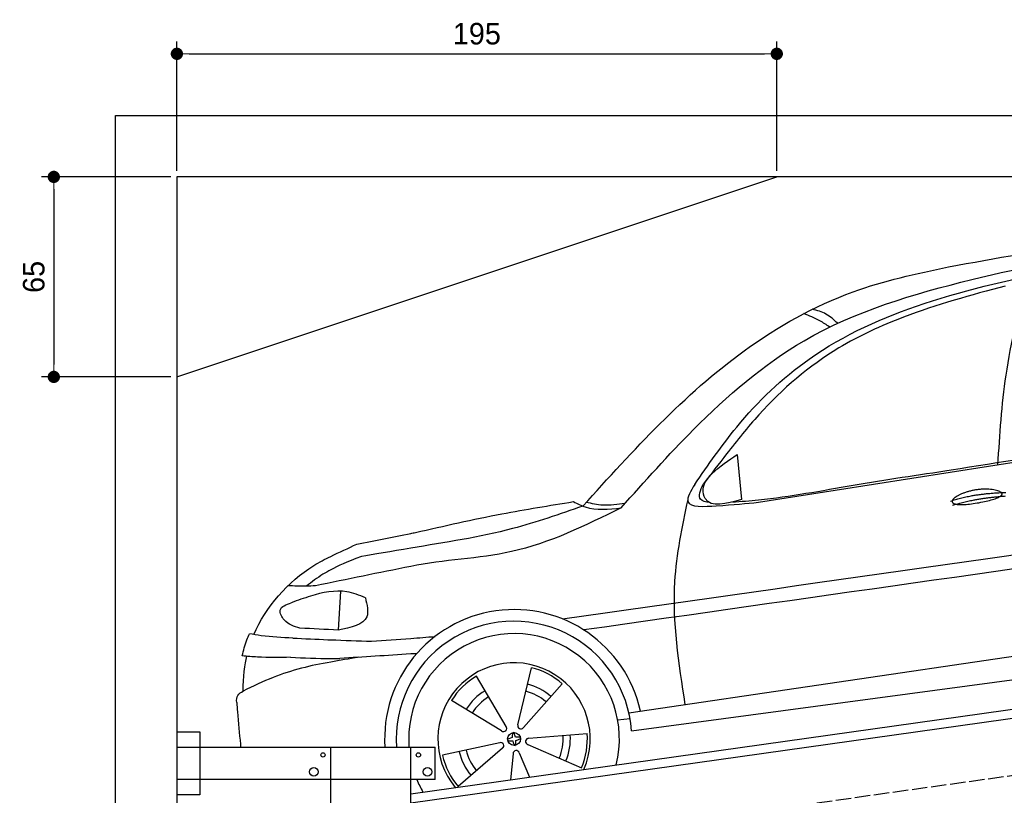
# Model space of a CAD drawing. Extents: x 13 to 6414, y -100 to 6201.
# Tile 4 of 6: x 13 to 3214, y 3680 to 6201. Entities that reach past the tile are written whole.
import ezdxf

# ---------------------------------------------------------------- set-up
doc = ezdxf.new("R2010")
doc.units = 0
doc.header["$LTSCALE"] = 10
doc.header["$MEASUREMENT"] = 0
doc.linetypes.add('GEN3', pattern=[6.25, 5, -1.25])
doc.layers.get('0').update_dxf_attribs({"linetype": 'CONTINUOUS'})
doc.layers.get('DEFPOINTS').update_dxf_attribs({"linetype": 'CONTINUOUS'})
doc.layers.add('3', color=6, linetype='GEN3')
doc.layers.add('CAR', color=1, linetype='CONTINUOUS')
doc.layers.add('AM_0', color=7, linetype='CONTINUOUS', lineweight=30)
doc.layers.add('AM_5', color=3, linetype='CONTINUOUS', lineweight=15)
doc.dimstyles.new('KLAUS_DXF', dxfattribs={"dimscale": 20, "dimtxt": 3.5, "dimasz": 2, "dimexe": 2, "dimexo": 1, "dimgap": 1.5, "dimtad": 1, "dimlfac": 0.1, "dimdsep": 46, "dimtxsty": 'STANDARD', "dimblk": 'DOT', "dimcen": 2, "dimclrd": 256, "dimclre": 256, "dimclrt": 2, "dimadec": 0, "dimazin": 0, "dimtfac": 1, "dimtmove": 2, "dimatfit": 3, "dimfxl": 1, "dimtolj": 1, "dimarcsym": 0})

# ---------------------------------------------------------------- blocks, each defined once
blk = doc.blocks.new('_DOT')
at = {"color": 0, "linetype": 'ByBlock'}
blk.add_line((-0.5, 0), (-1, 0), dxfattribs=at)
at = {"color": 0, "linetype": 'ByBlock', "const_width": 0.5}
blk.add_lwpolyline([(-0.25, 0, 1), (0.25, 0, 1)], format="xyb", close=True, dxfattribs=at)
blk = doc.blocks.new('*D4')
at = {"layer": 'AM_5', "lineweight": -2, "transparency": 16777216}
for p, q in [((524.1, 5710), (524.1, 6130)), ((2474.1, 5710), (2474.1, 6130)), ((564.1, 6090), (2434.1, 6090))]:
    blk.add_line(p, q, dxfattribs=at)
at = {"layer": 'DEFPOINTS', "color": 0, "transparency": 16777216}
for p in [(2474.1, 6090), (524.1, 5690), (2474.1, 5690)]:
    blk.add_point(p, dxfattribs=at)
at = {"layer": 'AM_5', "lineweight": -2, "transparency": 16777216, "xscale": 40, "yscale": 40, "zscale": 40, "rotation": 180}
blk.add_blockref('_DOT', (524.1, 6090), dxfattribs=at)
at = {"layer": 'AM_5', "lineweight": -2, "transparency": 16777216, "xscale": 40, "yscale": 40, "zscale": 40}
blk.add_blockref('_DOT', (2474.1, 6090), dxfattribs=at)
at = {"layer": 'AM_5', "color": 2, "transparency": 16777216, "insert": (1499.1, 6155), "char_height": 70, "attachment_point": 5}
blk.add_mtext('\\A1;195', dxfattribs=at)
blk = doc.blocks.new('*D6')
at = {"layer": 'AM_5', "lineweight": -2, "transparency": 16777216}
for p, q in [((504.1, 5690), (84.1, 5690)), ((124.1, 5650), (124.1, 5080)), ((504.1, 5040), (84.1, 5040))]:
    blk.add_line(p, q, dxfattribs=at)
at = {"layer": 'DEFPOINTS', "color": 0, "transparency": 16777216}
for p in [(524.1, 5690), (124.1, 5040), (524.1, 5040)]:
    blk.add_point(p, dxfattribs=at)
at = {"layer": 'AM_5', "lineweight": -2, "transparency": 16777216, "xscale": 40, "yscale": 40, "zscale": 40}
for p, rotation in [((124.1, 5690), 90), ((124.1, 5040), 270)]:
    blk.add_blockref('_DOT', p, dxfattribs=dict(at, rotation=rotation))
at = {"layer": 'AM_5', "color": 2, "transparency": 16777216, "insert": (59.1, 5365), "char_height": 70, "attachment_point": 5, "rotation": 90}
blk.add_mtext('\\A1;65', dxfattribs=at)
blk = doc.blocks.new('EG_car')
at = {"layer": 'CAR'}
blk.add_open_spline([(45679.6, 5297.1), (45832.8, 5324.7), (46150.2, 5381.9), (46470.4, 5420.4), (46636.2, 5440.1)], degree=3, knots=[0, 0, 0, 0, 466.632282, 967.371588, 967.371588, 967.371588, 967.371588], dxfattribs=at)
blk = doc.blocks.new('OG_car')
at = {"layer": 'CAR'}
for p, q in [((45061.6, 4531.7), (46636.2, 4778.9)), ((44993, 4686.8), (45006.4, 4540.9)), ((43703.8, 4242.7), (43695.8, 4116)), ((44640.5, 3847.7), (46613.9, 4138.9)), ((44649.3, 3788.6), (46624.9, 4054.7)), ((44280.1, 3808.8), (44323.7, 3994)), ((44241.4, 3803), (44145, 3967)), ((44298, 3799.6), (44424.2, 3942)), ((44227.1, 3788.8), (44064.4, 3887.4)), ((44604.2, 3824.2), (44644.4, 3828.4)), ((44315.5, 3764.6), (44505.1, 3780.4)), ((44220.7, 3750.2), (44034.9, 3709.2)), ((44312.3, 3744.7), (44486.7, 3668.7)), ((44229.7, 3732.2), (44085.7, 3607.9)), ((44264.5, 3714.2), (44256.3, 3630)), ((44284.4, 3717.2), (44317.4, 3638.6))]:
    blk.add_line(p, q, dxfattribs=at)
blk.add_circle((44267.4, 3762.3), 21.1, dxfattribs=at)
for centre, radius, start, end in [((44267.4, 3762.3), 420.7, 12.4782, 183.664), ((44267.4, 3762.3), 382.8, 3.9409, 184.0275), ((44267.4, 3762.3), 342.5, 345.7894, 184.503), ((44267.4, 3762.3), 247.7, 336.4923, 219.5077), ((44267.4, 3762.3), 238.4, 48.8791, 76.3501), ((44267.4, 3762.3), 238.4, 120.8791, 148.3501), ((44267.4, 3762.3), 183.1, 49.0088, 76.2204), ((44267.4, 3762.3), 183.1, 121.0088, 148.2204), ((44267.4, 3762.3), 159.7, 49.089, 76.1378), ((44267.4, 3762.3), 159.7, 121.0915, 148.1403), ((44289.6, 3805.2), 10.1, 159.0149, 326.2143), ((44233.5, 3796.7), 10.1, 231.0149, 38.2143), ((44267.4, 3762.3), 238.4, 336.8791, 4.3501), ((44224.2, 3740.7), 10.1, 303.0149, 110.2143), ((44315, 3754.5), 10.1, 87.0149, 254.2143), ((44267.4, 3762.3), 159.7, 337.0888, 4.1364), ((44267.4, 3762.3), 183.1, 337.0088, 4.2204), ((44267.4, 3762.3), 183.1, 193.0088, 220.2204), ((44267.4, 3762.3), 159.7, 193.0928, 220.1404), ((44274.6, 3714.6), 10.1, 15.0149, 182.2143), ((44267.4, 3762.3), 238.4, 192.8791, 220.3501), ((44267.4, 3762.3), 342.5, 202.6515, 210.2106)]:
    blk.add_arc(centre, radius, start, end, dxfattribs=at)
for centre, major_axis, ratio, start_param, end_param in [((44267.6, 3762.4), (3, -20.9), 0.248275, 8.109253, 10.739069), ((44267.4, 3762.3), (-20.9, -3), 0.26044, 4.945458, 7.62088), ((44267.6, 3762.4), (3, -20.9), 0.248275, 4.968287, 7.599306), ((44267.4, 3762.3), (-20.9, -3), 0.26044, 8.106084, 10.743517)]:
    blk.add_ellipse(centre, major_axis=major_axis, ratio=ratio, start_param=start_param, end_param=end_param, dxfattribs=at)
for points, degree, knots in [([(45679.6, 5297.1), (45832.8, 5324.7), (46150.2, 5381.9), (46470.4, 5420.4), (46636.2, 5440.1), (46636.2, 5440.1), (46636.2, 5440.1), (46636.2, 5440.1), (46652.7, 5442.1), (46669.3, 5444), (46685.8, 5446)], 3, [0, 0, 0, 0, 466.632282, 967.371588, 967.371588, 967.371588, 967.371592, 967.371592, 967.371592, 1017.357301, 1017.357301, 1017.357301, 1017.357301]), ([(44615.4, 4513.3), (44692.2, 4599.4), (44871, 4800.1), (45226.4, 5109.2), (45736.2, 5259.5), (46216.5, 5354.4), (46512.7, 5385.9), (46636.2, 5398.7), (46636.2, 5398.7), (46636.2, 5398.7), (46636.2, 5398.7), (46656.8, 5400.8), (46677.4, 5402.9), (46697.9, 5405.1)], 3, [0, 0, 0, 0, 346.68192, 807.884848, 1388.232006, 1908.996141, 2281.102326, 2281.102326, 2281.102326, 2281.10234, 2281.10234, 2281.10234, 2343.113614, 2343.113614, 2343.113614, 2343.113614]), ([(44491.5, 4519.5), (44655.3, 4700.6), (44909.5, 4981.6), (45338.5, 5223.7), (45574.8, 5274.6), (45679.6, 5297.1)], 3, [0, 0, 0, 0, 727.920781, 1130.082198, 1450.622154, 1450.622154, 1450.622154, 1450.622154]), ([(44854.6, 4589.7), (44898.5, 4653.1), (45003.5, 4805), (45239.8, 5032.6), (45612.4, 5197.7), (45899, 5258.6), (46050.2, 5290.8)], 3, [0, 0, 0, 0, 231.40141, 553.995069, 969.143657, 1432.987613, 1432.987613, 1432.987613, 1432.987613]), ([(45840.3, 4654), (45846.4, 4751.2), (45859.3, 4958.1), (45909.2, 5159.4), (45935.6, 5266.1)], 3, [0, 0, 0, 0, 291.549873, 620.666388, 620.666388, 620.666388, 620.666388]), ([(45864.3, 5234.6), (45752.9, 5204.5), (45566.2, 5154.1), (45286.4, 5026.3), (45096.6, 4863.7), (44966.5, 4700), (44907.7, 4623.5), (44882.5, 4590.7)], 3, [0, 0, 0, 0, 345.952761, 579.243774, 917.237575, 1082.226642, 1206.634395, 1206.634395, 1206.634395, 1206.634395]), ([(45319.4, 5113.3), (45307.4, 5124.4), (45283.7, 5146.4), (45252.6, 5154.9), (45237.3, 5159.1)], 3, [0, 0, 0, 0, 48.42186, 95.237432, 95.237432, 95.237432, 95.237432]), ([(45293.6, 5101.1), (45283.1, 5108.1), (45256.6, 5125.8), (45227.1, 5137.7), (45209.4, 5144.9)], 3, [0, 0, 0, 0, 37.991042, 95.125052, 95.125052, 95.125052, 95.125052]), ([(45006.4, 4540.9), (44957.2, 4526.6), (44894.5, 4508.5), (44875.9, 4585), (44920.7, 4638.9), (44964.6, 4668), (44993, 4686.8)], 3, [0, 0, 0, 0, 117.404658, 149.518913, 206.346853, 310.042655, 310.042655, 310.042655, 310.042655]), ([(44977.1, 4532.7), (45005.5, 4534.6), (45137.2, 4544.7), (45373, 4590), (45581.8, 4621), (45688.1, 4636.8)], 3, [54.987133, 54.987133, 54.987133, 54.987133, 140.428, 451.309134, 773.824251, 773.824251, 773.824251, 773.824251]), ([(44854.6, 4589.7), (44841.6, 4568.2), (44808.4, 4513.1), (44955.2, 4521.5), (45021.9, 4527.9), (45061.6, 4531.7)], 3, [0, 0, 0, 0, 59.598575, 152.976513, 290.22378, 290.22378, 290.22378, 290.22378]), ([(44902.9, 4530.4), (44890.8, 4532.7), (44859.5, 4538.9), (44873.7, 4571), (44882.5, 4590.7)], 3, [0, 0, 0, 0, 31.398039, 81.527469, 81.527469, 81.527469, 81.527469]), ([(45691.7, 4533), (45690, 4541.2), (45709.2, 4559.6), (45789.3, 4588.3), (45885.2, 4565.1), (45860.2, 4541.4), (45718.3, 4516.4), (45693.5, 4524.9), (45691.7, 4533)], 5, [0, 0, 0, 0, 0, 0, 0.300106, 0.500106, 0.700106, 1, 1, 1, 1, 1, 1]), ([(44615.4, 4513.3), (44499.2, 4456.1), (44282.7, 4349.4), (44039.5, 4345.5), (43931.5, 4323.4), (43931.5, 4323.4), (43931.5, 4323.4), (43931.5, 4323.4), (43828.2, 4302.3), (43725, 4281.2), (43621.7, 4260.1)], 3, [0, 0, 0, 0, 383.694665, 714.701693, 714.701693, 714.701693, 714.702832, 714.702832, 714.702832, 1031.150113, 1031.150113, 1031.150113, 1031.150113]), ([(44491.5, 4519.5), (44415.6, 4492.9), (44233, 4428.9), (44043.6, 4401.5), (43931.5, 4382.3), (43931.5, 4382.3), (43931.5, 4382.3), (43931.5, 4382.3), (43869.6, 4371.8), (43807.8, 4361.2), (43771.1, 4354.9)], 3, [0, 0, 0, 0, 240.396278, 578.341928, 578.341928, 578.341928, 578.342115, 578.342115, 578.342115, 764.651031, 764.651031, 764.651031, 764.651031]), ([(43947.1, 4433.6), (44040.4, 4454.8), (44210.5, 4493.6), (44382.6, 4521.2), (44460.3, 4533.7)], 3, [0, 0, 0, 0, 287.109799, 523.033898, 523.033898, 523.033898, 523.033898]), ([(44460.3, 4533.7), (44473.1, 4527.2), (44520.8, 4503), (44575.4, 4509), (44615.4, 4513.3)], 3, [0, 0, 0, 0, 42.507377, 158.822776, 158.822776, 158.822776, 158.822776]), ([(44628.5, 4528), (44604.2, 4524.4), (44561.8, 4518), (44520, 4527.2), (44502.1, 4531.2)], 3, [0, 0, 0, 0, 72.851075, 127.42487, 127.42487, 127.42487, 127.42487]), ([(44831.9, 4540.3), (44813.2, 4451.6), (44767, 4231.3), (44802, 4008), (44822.9, 3874.6)], 3, [0, 0, 0, 0, 269.946467, 670.500177, 670.500177, 670.500177, 670.500177]), ([(44425.1, 4152.4), (45162.1, 4257.4), (45899.2, 4362.4), (46636.2, 4467.5), (46666, 4471.7), (46695.8, 4475.9), (46725.6, 4480.2)], 3, [0, 0, 0, 0, 2233.457513, 2233.457513, 2233.457513, 2323.713686, 2323.713686, 2323.713686, 2323.713686]), ([(43756.8, 4395.9), (43815, 4407.4), (43873.2, 4419), (43931.5, 4430.5), (43931.5, 4430.5), (43931.5, 4430.5), (43931.5, 4430.5), (43936.7, 4431.5), (43941.9, 4432.6), (43947.1, 4433.6)], 3, [870.865492, 870.865492, 870.865492, 870.865492, 1045.901362, 1045.901362, 1045.901362, 1045.901457, 1045.901457, 1045.901457, 1061.532654, 1061.532654, 1061.532654, 1061.532654]), ([(46670.3, 4425.3), (46658.9, 4423.7), (46647.5, 4422.1), (46636.2, 4420.5), (45922.2, 4319.2), (45208.2, 4218), (44494.2, 4116.7)], 3, [0, 0, 0, 0, 34.394054, 34.394054, 34.394054, 2197.854588, 2197.854588, 2197.854588, 2197.854588]), ([(43421.5, 4101.6), (43459.6, 4192), (43547.4, 4290.3), (43652.7, 4347), (43671.5, 4355.8), (43671.5, 4355.8), (43671.5, 4355.8), (43671.5, 4355.8), (43699.9, 4369.1), (43728.3, 4382.5), (43756.8, 4395.9)], 3, [417.734559, 417.734559, 417.734559, 417.734559, 714.010919, 776.343267, 776.343267, 776.343267, 776.344997, 776.344997, 776.344997, 870.865493, 870.865493, 870.865493, 870.865493]), ([(43771.1, 4354.9), (43721.1, 4337.8), (43696.3, 4324.9), (43671.5, 4312), (43671.5, 4312), (43671.5, 4312), (43671.5, 4312), (43662.9, 4307.5), (43635.5, 4292), (43610.2, 4272.6), (43592.8, 4259.2)], 3, [761.72988, 761.72988, 761.72988, 761.72988, 846.32372, 846.32372, 846.32372, 846.326293, 846.326293, 846.326293, 875.621743, 941.455107, 941.455107, 941.455107, 941.455107]), ([(43621.7, 4260.1), (43612.1, 4259.6), (43582.3, 4258.7), (43552.5, 4259.5), (43532.3, 4260.1)], 3, [133.446175, 133.446175, 133.446175, 133.446175, 162.493207, 222.909715, 222.909715, 222.909715, 222.909715]), ([(43784.2, 4221.5), (43764.4, 4229.3), (43707.4, 4251.8), (43621.8, 4233.5), (43564.1, 4212.7), (43543.5, 4205.2)], 3, [0, 0, 0, 0, 62.876829, 181.734861, 248.06685, 248.06685, 248.06685, 248.06685]), ([(43571.3, 4122.8), (43552.8, 4128.1), (43523.1, 4136.7), (43497, 4188.3), (43526.9, 4199.2), (43543.5, 4205.2)], 3, [0, 0, 0, 0, 57.244505, 92.011956, 135.089654, 135.089654, 135.089654, 135.089654]), ([(43784.2, 4221.5), (43789.6, 4198.6), (43803.9, 4137.8), (43737.3, 4124.4), (43695.8, 4116)], 3, [0, 0, 0, 0, 62.239092, 164.956572, 164.956572, 164.956572, 164.956572]), ([(43384.1, 4032.3), (43388.2, 4050.1), (43393.8, 4074.8), (43404.2, 4097.7), (43407.1, 4104.1)], 3, [0, 0, 0, 0, 54.692387, 75.524982, 75.524982, 75.524982, 75.524982]), ([(43548.2, 4090.4), (43513.8, 4091.8), (43466.5, 4093.9), (43419.8, 4101.9), (43407.1, 4104.1)], 3, [0, 0, 0, 0, 103.169916, 141.873988, 141.873988, 141.873988, 141.873988]), ([(43548.2, 4090.4), (43586.3, 4088.4), (43624.4, 4086.5), (43662.5, 4085.1), (43662.5, 4085.1), (43662.5, 4085.1), (43662.5, 4085.1), (43665.5, 4085), (43668.5, 4084.9), (43671.5, 4084.7), (43715.8, 4083.1), (43760.2, 4081.4), (43804.5, 4079.8)], 3, [0, 0, 0, 0, 114.217617, 114.217617, 114.217617, 114.217849, 114.217849, 114.217849, 123.216746, 123.216746, 123.216746, 256.268309, 256.268309, 256.268309, 256.268309]), ([(43804.5, 4079.8), (43846.9, 4082.9), (43889.2, 4086.1), (43931.5, 4089.2), (43931.5, 4089.2), (43931.5, 4089.2), (43931.5, 4089.2), (43957.9, 4091.2), (43984.3, 4093.5), (44010.8, 4095.7)], 3, [256.268309, 256.268309, 256.268309, 256.268309, 383.518428, 383.518428, 383.518428, 383.518697, 383.518697, 383.518697, 463.031784, 463.031784, 463.031784, 463.031784]), ([(43951.2, 4039.8), (43944.6, 4039.4), (43938, 4039), (43931.5, 4038.6), (43931.5, 4038.6), (43931.5, 4038.6), (43931.5, 4038.6), (43854.7, 4033.7), (43777.9, 4028.8), (43701.1, 4023.9)], 3, [0, 0, 0, 0, 19.362778, 19.362778, 19.362778, 19.362832, 19.362832, 19.362832, 245.862893, 245.862893, 245.862893, 245.862893]), ([(43541.2, 4027.9), (43505.2, 4027.3), (43452.8, 4026.5), (43400.5, 4030.9), (43384.1, 4032.3)], 3, [0, 0, 0, 0, 107.725446, 157.239927, 157.239927, 157.239927, 157.239927]), ([(43761.9, 4027.8), (43731.8, 4022.7), (43701.6, 4017.6), (43671.5, 4012.4), (43671.5, 4012.4), (43671.5, 4012.4), (43671.5, 4012.4), (43607.2, 4001.5), (43510.1, 3977.3), (43419, 3933.8), (43386.9, 3918)], 3, [186.074267, 186.074267, 186.074267, 186.074267, 277.849611, 277.849611, 277.849611, 277.850388, 277.850388, 277.850388, 473.507544, 580.325639, 580.325639, 580.325639, 580.325639]), ([(43541.2, 4027.9), (43584.6, 4025.9), (43628.1, 4023.9), (43671.5, 4023.9), (43671.5, 4023.9), (43671.5, 4023.9), (43671.5, 4023.9), (43681.4, 4023.9), (43691.2, 4023.9), (43701.1, 4023.9)], 3, [0, 0, 0, 0, 130.347713, 130.347713, 130.347713, 130.34843, 130.34843, 130.34843, 159.997342, 159.997342, 159.997342, 159.997342]), ([(43365.9, 3881.2), (43365.7, 3889.6), (43365.3, 3906.1), (43379.8, 3914), (43386.9, 3918)], 3, [0, 0, 0, 0, 23.08378, 45.64513, 45.64513, 45.64513, 45.64513]), ([(43365.9, 3881.2), (43366.8, 3871), (43367.7, 3860.7), (43368.6, 3850.4), (43371.7, 3815.4), (43374.8, 3780.4), (43377.8, 3745.4)], 3, [25.27332, 25.27332, 25.27332, 25.27332, 56.184761, 56.184761, 56.184761, 161.589284, 161.589284, 161.589284, 161.589284])]:
    blk.add_open_spline(points, degree=degree, knots=knots, dxfattribs=at)
for points, degree in [([(45688.1, 4636.8), (46004.1, 4687.6), (46320.2, 4738.4), (46636.2, 4789.3)], 3), ([(45686.4, 4535.6), (45759.6, 4560.3), (45866.1, 4563.9)], 2), ([(45692.9, 4522.4), (45764.9, 4544.7), (45865.3, 4552.2)], 2), ([(43695.8, 4116), (43654.3, 4118.3), (43612.8, 4120.5), (43571.3, 4122.8)], 3), ([(43386.9, 3918), (43387.5, 3962.7), (43392.1, 4006.5), (43399.1, 4031.2)], 3), ([(43377.8, 3745.4), (43378.1, 3742.1), (43378.4, 3738.8), (43378.7, 3735.4)], 3)]:
    blk.add_open_spline(points, degree=degree, dxfattribs=at)

msp = doc.modelspace()

# ---------------------------------------------------------------- linework, layer by layer
for p, q in [((324.09, 140), (324.09, 5890)), ((324.09, 5890), (6024.074, 5890)), ((5824.081, 5690), (524.081, 5690)), ((524.081, 5690), (524.081, 390)), ((524.081, 5040), (2474.081, 5690)), ((1284.081, 3685.181), (3762.92, 4033.559)), ((3770.066, 4004.269), (1284.081, 3654.886)), ((524.081, 3886.226), (599.081, 3886.226)), ((599.081, 3886.226), (599.081, 3681.226)), ((524.081, 3836.226), (1364.081, 3836.226)), ((1024.081, 2266.226), (1024.081, 3836.226)), ((1284.081, 396.226), (1284.081, 3836.226)), ((1364.081, 3731.226), (1364.081, 3836.226)), ((1364.081, 3731.226), (524.081, 3731.226)), ((599.081, 3681.226), (524.081, 3681.226))]:
    msp.add_line(p, q)
for centre, radius in [((999.081, 3811.226), 7), ((1309.081, 3811.226), 7), ((969.081, 3756.226), 14), ((1339.081, 3756.226), 14)]:
    msp.add_circle(centre, radius)
at = {"layer": '3'}
msp.add_line((747.49, 3394.675), (5754.898, 4098.42), dxfattribs=at)

# ---------------------------------------------------------------- block references
at = {"layer": 'AM_0'}
for name, p in [('OG_car', (-42647.394, 100.786)), ('EG_car', (-42647.394, -1734.214))]:
    msp.add_blockref(name, p, dxfattribs=at)

# ---------------------------------------------------------------- dimensions: what is measured, and where the dimension line sits
at = {"layer": 'AM_5'}
dim = msp.add_linear_dim(base=(2474.081, 6090), p1=(524.081, 5690), p2=(2474.081, 5690), dimstyle='KLAUS_DXF', override={"dimtol": 0, "dimlim": 0, "dimtp": 0, "dimtm": 0, "dimtfac": 1, "dimtdec": 2, "dimtolj": 1, "dimtzin": 7}, dxfattribs=at)
dim.commit()
dim.dimension.update_dxf_attribs({"geometry": '*D4', "text_midpoint": (1499.081, 6155)})
dim = msp.add_linear_dim(base=(124.09, 5040), p1=(524.081, 5690), p2=(524.081, 5040), angle=90, dimstyle='KLAUS_DXF', override={"dimtol": 0, "dimlim": 0, "dimtp": 0, "dimtm": 0, "dimtfac": 1, "dimtdec": 2, "dimtolj": 1, "dimtzin": 7}, dxfattribs=at)
dim.commit()
dim.dimension.update_dxf_attribs({"geometry": '*D6', "text_midpoint": (59.09, 5365)})

doc.saveas('drawing.dxf')
